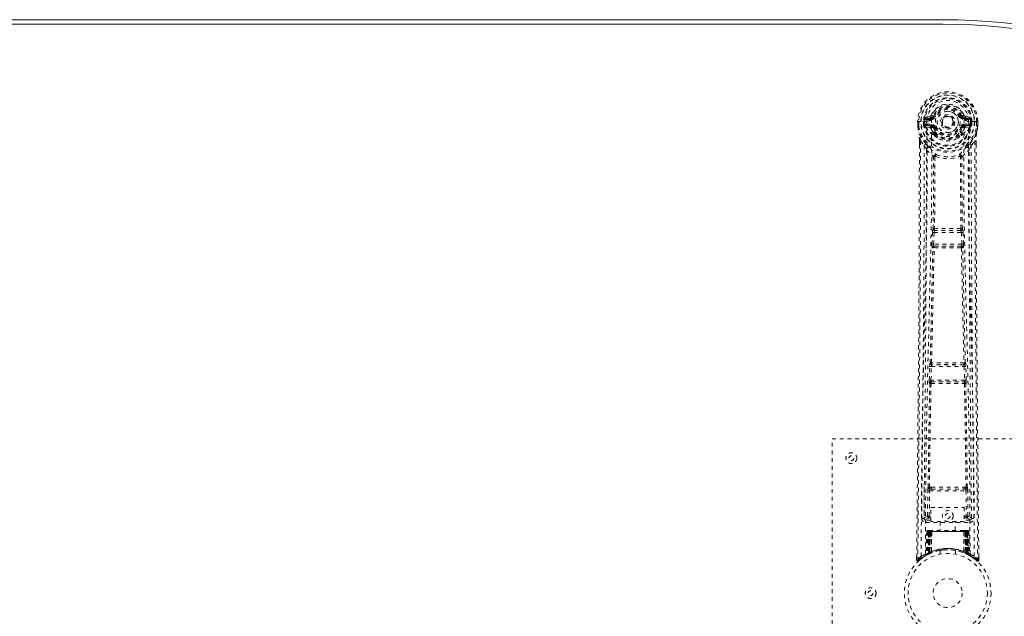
# Model space of a CAD drawing. Header units: inches. Extents: x 8.2 to 79.7, y 27.2 to 56.9.
# Tile 4 of 5: x 40.9 to 66.5, y 41.4 to 56.9. Entities that reach past the tile are written whole.
import ezdxf

# ---------------------------------------------------------------- set-up
doc = ezdxf.new("R2010")
doc.units = ezdxf.units.IN
doc.header["$MEASUREMENT"] = 0
doc.linetypes.add('SLD-Dashed', pattern=[0.075, 0.05, -0.025])
doc.linetypes.add('SLD-Solid', pattern=[0])

msp = doc.modelspace()

# ---------------------------------------------------------------- linework, layer by layer
at = {"color": 7, "linetype": 'SLD-Solid', "lineweight": 15}
for p, q in [((23.119, 56.92), (64.869, 56.92)), ((23.119, 56.802), (64.869, 56.802)), ((64.869, 56.802), (23.119, 56.802))]:
    msp.add_line(p, q, dxfattribs=at)
at = {"color": 7, "linetype": 'SLD-Dashed', "lineweight": 0}
for p, q in [((64.538, 54.42), (64.419, 54.396)), ((64.571, 54.447), (64.625, 54.424)), ((64.621, 54.416), (64.625, 54.424)), ((64.625, 54.424), (64.648, 54.415)), ((65.341, 54.415), (65.363, 54.424)), ((65.363, 54.424), (65.367, 54.416)), ((65.57, 54.396), (65.451, 54.42)), ((64.215, 54.277), (64.215, 54.16)), ((64.219, 54.277), (64.215, 54.277)), ((64.215, 54.16), (64.215, 54.155)), ((64.216, 54.277), (64.216, 54.16)), ((64.272, 54.276), (64.219, 54.277)), ((64.244, 54.275), (64.245, 54.16)), ((64.295, 54.276), (64.272, 54.276)), ((64.301, 54.276), (64.295, 54.276)), ((64.451, 54.276), (64.301, 54.276)), ((64.366, 54.203), (64.366, 54.275)), ((64.366, 54.203), (64.396, 54.204)), ((64.366, 54.203), (64.366, 54.203)), ((64.401, 54.275), (64.395, 54.275)), ((64.395, 54.275), (64.396, 54.204)), ((64.396, 54.204), (64.401, 54.185)), ((64.401, 54.197), (64.401, 54.275)), ((64.401, 54.185), (64.401, 54.197)), ((64.408, 54.16), (64.411, 54.156)), ((64.421, 54.145), (64.411, 54.156)), ((64.421, 54.145), (64.536, 54.124)), ((64.436, 54.208), (64.436, 54.178)), ((64.436, 54.208), (64.566, 54.208)), ((64.566, 54.154), (64.436, 54.178)), ((64.436, 54.178), (64.566, 54.178)), ((64.449, 54.36), (64.566, 54.381)), ((64.449, 54.36), (64.449, 54.33)), ((64.566, 54.36), (64.449, 54.36)), ((64.566, 54.33), (64.449, 54.33)), ((64.566, 54.381), (64.566, 54.36)), ((64.566, 54.33), (64.566, 54.36)), ((64.566, 54.208), (64.566, 54.178)), ((64.566, 54.154), (64.566, 54.178)), ((65.151, 54.269), (65.15, 54.254)), ((65.151, 54.278), (65.151, 54.269)), ((65.423, 54.381), (65.54, 54.36)), ((65.423, 54.381), (65.423, 54.36)), ((65.54, 54.36), (65.423, 54.36)), ((65.423, 54.33), (65.423, 54.36)), ((65.54, 54.33), (65.423, 54.33)), ((65.423, 54.208), (65.423, 54.178)), ((65.423, 54.208), (65.553, 54.208)), ((65.553, 54.178), (65.423, 54.154)), ((65.423, 54.154), (65.423, 54.178)), ((65.423, 54.178), (65.553, 54.178)), ((65.452, 54.124), (65.568, 54.145)), ((65.538, 54.276), (65.538, 54.276)), ((65.688, 54.276), (65.538, 54.276)), ((65.54, 54.33), (65.54, 54.36)), ((65.553, 54.178), (65.553, 54.208)), ((65.578, 54.156), (65.568, 54.145)), ((65.568, 54.145), (65.568, 54.145)), ((65.568, 54.145), (65.568, 54.145)), ((65.578, 54.156), (65.581, 54.16)), ((65.593, 54.204), (65.587, 54.185)), ((65.587, 54.185), (65.588, 54.197)), ((65.588, 54.275), (65.593, 54.275)), ((65.588, 54.197), (65.588, 54.275)), ((65.593, 54.204), (65.593, 54.275)), ((65.593, 54.204), (65.623, 54.203)), ((65.623, 54.275), (65.623, 54.203)), ((65.623, 54.275), (65.623, 54.275)), ((65.623, 54.203), (65.623, 54.203)), ((65.694, 54.276), (65.688, 54.276)), ((65.717, 54.276), (65.694, 54.276)), ((65.77, 54.277), (65.717, 54.276)), ((65.744, 54.16), (65.744, 54.275)), ((65.774, 54.277), (65.77, 54.277)), ((65.772, 54.16), (65.773, 54.277)), ((65.773, 54.155), (65.774, 54.16)), ((65.774, 54.277), (65.774, 54.16)), ((64.621, 54.112), (64.614, 54.124)), ((64.648, 54.124), (64.621, 54.112)), ((64.623, 53.964), (64.623, 53.986)), ((64.642, 53.919), (64.63, 53.936)), ((64.646, 53.991), (64.646, 53.969)), ((65.368, 54.112), (65.341, 54.124)), ((65.342, 53.969), (65.343, 53.991)), ((65.359, 53.936), (65.347, 53.919)), ((65.366, 53.964), (65.366, 53.986)), ((65.375, 54.124), (65.368, 54.112)), ((64.258, 53.777), (64.258, 53.675)), ((64.259, 53.777), (64.259, 53.675)), ((64.287, 53.776), (64.384, 53.661)), ((64.443, 53.548), (64.384, 53.661)), ((65.605, 53.661), (65.546, 53.548)), ((65.605, 53.661), (65.701, 53.776)), ((65.73, 53.688), (65.73, 53.777)), ((65.731, 53.777), (65.731, 53.688)), ((64.584, 51.096), (64.596, 51.404)), ((64.596, 51.404), (64.598, 51.438)), ((64.615, 51.495), (64.614, 51.494)), ((64.628, 51.094), (64.64, 51.403)), ((64.64, 51.403), (65.348, 51.403)), ((64.659, 51.448), (64.66, 51.448)), ((65.33, 51.448), (64.659, 51.448)), ((65.329, 51.448), (65.33, 51.448)), ((65.348, 51.403), (65.361, 51.094)), ((65.374, 51.494), (65.373, 51.495)), ((65.393, 51.404), (65.39, 51.438)), ((65.405, 51.096), (65.393, 51.404)), ((65.361, 51.094), (64.628, 51.094)), ((64.607, 51.002), (64.594, 51.006)), ((64.651, 51.045), (64.638, 51.049)), ((64.638, 51.049), (65.35, 51.049)), ((65.35, 51.049), (65.338, 51.045)), ((65.382, 51.002), (65.395, 51.006)), ((64.539, 48.016), (64.539, 48.016)), ((65.45, 48.016), (65.45, 48.016)), ((64.514, 47.573), (64.525, 47.926)), ((64.559, 47.572), (64.57, 47.925)), ((64.57, 47.925), (65.419, 47.925)), ((64.583, 47.97), (64.584, 47.97)), ((65.406, 47.97), (64.583, 47.97)), ((65.405, 47.97), (65.406, 47.97)), ((65.419, 47.925), (65.43, 47.572)), ((65.474, 47.573), (65.464, 47.926)), ((65.43, 47.572), (64.559, 47.572)), ((64.572, 47.525), (64.566, 47.527)), ((64.566, 47.527), (65.422, 47.527)), ((65.422, 47.527), (65.417, 47.525)), ((64.522, 47.484), (64.527, 47.481)), ((65.461, 47.481), (65.467, 47.484)), ((61.994, 38.045), (61.994, 46.045)), ((61.994, 46.045), (67.994, 46.045)), ((64.385, 44.803), (64.378, 43.989)), ((64.47, 44.042), (64.477, 44.702)), ((64.515, 44.042), (64.522, 44.702)), ((64.568, 44.793), (64.52, 44.792)), ((64.522, 44.702), (65.467, 44.702)), ((64.531, 44.746), (64.578, 44.746)), ((64.578, 44.746), (65.41, 44.746)), ((65.41, 44.746), (65.458, 44.746)), ((65.469, 44.792), (65.42, 44.793)), ((65.467, 44.702), (65.474, 44.042)), ((65.519, 44.042), (65.512, 44.702)), ((65.611, 43.989), (65.603, 44.803)), ((64.557, 44.269), (65.418, 44.269)), ((64.557, 43.903), (64.557, 44.269)), ((65.418, 44.269), (65.418, 43.903)), ((64.378, 43.989), (64.378, 43.987)), ((64.378, 43.987), (64.378, 43.978)), ((64.378, 43.985), (64.381, 43.968)), ((64.423, 43.94), (64.423, 43.879)), ((64.557, 43.94), (64.423, 43.94)), ((64.515, 43.997), (64.515, 44.042)), ((64.557, 44.042), (64.515, 44.042)), ((64.557, 43.997), (64.515, 43.997)), ((65.418, 44.042), (65.474, 44.042)), ((65.418, 43.997), (65.474, 43.997)), ((65.566, 43.94), (65.418, 43.94)), ((65.519, 44.042), (65.474, 44.042)), ((65.474, 43.997), (65.474, 44.042)), ((65.566, 43.879), (65.566, 43.94)), ((65.608, 43.968), (65.611, 43.985)), ((65.61, 43.978), (65.611, 43.987)), ((65.611, 43.987), (65.611, 43.989)), ((64.423, 43.879), (65.566, 43.879)), ((65.418, 43.903), (64.557, 43.903)), ((64.799, 43.903), (64.799, 43.67)), ((65.189, 43.67), (65.189, 43.903)), ((64.448, 43.641), (64.427, 43.036)), ((64.461, 43.641), (64.441, 43.044)), ((64.461, 43.641), (64.448, 43.641)), ((64.48, 43.641), (64.459, 43.055)), ((64.482, 43.645), (64.46, 43.051)), ((64.479, 43.67), (64.475, 43.67)), ((64.48, 43.67), (64.48, 43.67)), ((64.546, 43.641), (64.48, 43.641)), ((64.487, 43.67), (64.487, 43.668)), ((64.492, 43.67), (64.487, 43.67)), ((64.487, 43.641), (64.487, 43.084)), ((64.501, 43.67), (64.491, 43.67)), ((64.492, 43.641), (65.497, 43.641)), ((64.492, 43.087), (64.492, 43.641)), ((64.5, 43.091), (64.5, 43.641)), ((64.505, 43.67), (64.501, 43.67)), ((64.504, 43.641), (64.504, 43.093)), ((65.484, 43.641), (64.504, 43.641)), ((64.576, 43.67), (64.51, 43.67)), ((64.519, 43.641), (64.519, 43.099)), ((64.522, 43.641), (64.519, 43.641)), ((64.522, 43.641), (65.466, 43.641)), ((64.522, 43.101), (64.522, 43.641)), ((64.527, 43.09), (64.546, 43.641)), ((64.548, 43.641), (64.529, 43.09)), ((64.546, 43.641), (64.548, 43.641)), ((64.572, 43.118), (64.576, 43.643)), ((64.578, 43.641), (64.574, 43.12)), ((64.578, 43.641), (64.576, 43.643)), ((65.41, 43.67), (64.578, 43.67)), ((65.411, 43.641), (64.578, 43.641)), ((65.412, 43.643), (65.411, 43.641)), ((65.415, 43.12), (65.411, 43.641)), ((65.412, 43.643), (65.417, 43.119)), ((65.479, 43.67), (65.413, 43.67)), ((65.441, 43.641), (65.442, 43.641)), ((65.46, 43.09), (65.441, 43.641)), ((65.509, 43.641), (65.442, 43.641)), ((65.442, 43.641), (65.461, 43.09)), ((65.47, 43.641), (65.466, 43.641)), ((65.466, 43.641), (65.466, 43.101)), ((65.47, 43.099), (65.47, 43.641)), ((65.488, 43.67), (65.484, 43.67)), ((65.484, 43.093), (65.484, 43.641)), ((65.497, 43.67), (65.488, 43.67)), ((65.488, 43.641), (65.489, 43.091)), ((65.501, 43.67), (65.496, 43.67)), ((65.497, 43.641), (65.497, 43.087)), ((65.502, 43.084), (65.502, 43.641)), ((65.529, 43.051), (65.507, 43.645)), ((65.509, 43.67), (65.509, 43.67)), ((65.509, 43.641), (65.529, 43.055)), ((65.514, 43.67), (65.51, 43.67)), ((65.527, 43.641), (65.548, 43.044)), ((65.541, 43.641), (65.527, 43.641)), ((65.541, 43.641), (65.562, 43.036)), ((64.188, 42.989), (64.188, 42.904)), ((64.238, 42.881), (64.339, 42.962)), ((64.348, 42.969), (64.409, 43.006)), ((64.412, 43.011), (64.426, 43.019)), ((64.427, 43.036), (64.441, 43.044)), ((64.444, 43.029), (64.51, 43.064)), ((64.459, 43.055), (64.527, 43.09)), ((64.467, 43.061), (64.472, 43.059)), ((64.487, 43.084), (64.492, 43.087)), ((64.499, 43.058), (64.487, 43.084)), ((64.499, 43.058), (64.491, 43.054)), ((64.504, 43.061), (64.492, 43.087)), ((64.504, 43.061), (64.499, 43.058)), ((64.512, 43.065), (64.5, 43.091)), ((64.517, 43.067), (64.504, 43.093)), ((64.531, 43.073), (64.504, 43.061)), ((64.51, 43.064), (64.512, 43.064)), ((64.512, 43.065), (64.517, 43.067)), ((64.531, 43.073), (64.519, 43.099)), ((64.534, 43.075), (64.522, 43.101)), ((64.529, 43.09), (64.527, 43.09)), ((64.572, 43.118), (64.574, 43.12)), ((64.574, 43.092), (64.577, 43.093)), ((64.794, 43.153), (64.794, 43.056)), ((65.194, 43.056), (65.194, 43.153)), ((65.411, 43.093), (65.414, 43.092)), ((65.415, 43.12), (65.417, 43.119)), ((65.466, 43.101), (65.455, 43.075)), ((65.458, 43.073), (65.455, 43.075)), ((65.47, 43.099), (65.458, 43.073)), ((65.461, 43.09), (65.46, 43.09)), ((65.461, 43.09), (65.529, 43.055)), ((65.484, 43.093), (65.472, 43.067)), ((65.472, 43.067), (65.476, 43.065)), ((65.489, 43.091), (65.476, 43.065)), ((65.477, 43.064), (65.478, 43.064)), ((65.478, 43.064), (65.545, 43.029)), ((65.497, 43.087), (65.484, 43.061)), ((65.489, 43.058), (65.484, 43.061)), ((65.502, 43.084), (65.489, 43.058)), ((65.497, 43.087), (65.502, 43.084)), ((65.548, 43.044), (65.562, 43.036)), ((65.563, 43.019), (65.576, 43.011)), ((65.801, 42.904), (65.8, 42.988)), ((64.188, 42.904), (64.218, 42.903)), ((65.771, 42.903), (65.751, 42.881))]:
    msp.add_line(p, q, dxfattribs=at)
at = {"color": 7, "linetype": 'SLD-Dashed', "lineweight": 0, "flags": 128}
for points in [[(64.569, 54.306), (64.574, 54.384), (64.597, 54.459), (64.636, 54.529), (64.69, 54.59), (64.756, 54.64), (64.83, 54.676), (64.911, 54.698), (64.994, 54.706), (65.078, 54.698), (65.159, 54.676), (65.233, 54.64), (65.299, 54.59), (65.353, 54.529), (65.392, 54.459), (65.415, 54.384), (65.42, 54.306)], [(64.675, 54.403), (64.67, 54.406), (64.665, 54.408), (64.66, 54.41), (64.656, 54.411), (64.653, 54.413), (64.65, 54.414), (64.648, 54.415), (64.648, 54.415)], [(65.313, 54.403), (65.319, 54.406), (65.324, 54.408), (65.328, 54.41), (65.333, 54.411), (65.336, 54.413), (65.339, 54.414), (65.34, 54.415), (65.341, 54.415)], [(64.215, 54.277), (64.214, 54.276), (64.216, 54.276), (64.218, 54.276), (64.222, 54.276), (64.226, 54.276), (64.232, 54.276), (64.238, 54.275), (64.244, 54.275)], [(64.215, 54.16), (64.228, 54.065), (64.244, 53.989)], [(64.215, 54.155), (64.216, 54.155), (64.218, 54.156), (64.221, 54.156), (64.225, 54.157), (64.229, 54.157), (64.234, 54.158), (64.239, 54.159), (64.245, 54.16)], [(64.245, 54.16), (64.238, 54.16), (64.232, 54.16), (64.227, 54.16), (64.222, 54.16), (64.218, 54.16), (64.216, 54.16), (64.215, 54.16), (64.215, 54.16)], [(64.215, 54.155), (64.227, 54.067), (64.246, 53.979)], [(64.306, 42.998), (64.312, 44.588), (64.33, 46.177), (64.361, 47.764), (64.399, 49.346), (64.428, 50.586), (64.452, 51.822), (64.462, 53.052), (64.451, 54.276)], [(64.396, 54.204), (64.396, 54.204), (64.396, 54.204)], [(64.401, 54.197), (64.418, 54.206), (64.436, 54.208)], [(64.449, 54.33), (64.426, 54.335), (64.406, 54.348)], [(64.415, 43.053), (64.422, 44.639), (64.442, 46.224), (64.475, 47.807), (64.516, 49.385), (64.547, 50.623), (64.571, 51.856), (64.581, 53.084), (64.569, 54.306)], [(65.573, 43.053), (65.567, 44.639), (65.547, 46.224), (65.514, 47.806), (65.473, 49.385), (65.442, 50.622), (65.417, 51.856), (65.408, 53.084), (65.42, 54.306)], [(65.682, 42.998), (65.677, 44.588), (65.658, 46.177), (65.628, 47.764), (65.59, 49.346), (65.56, 50.586), (65.537, 51.822), (65.527, 53.052), (65.538, 54.276)], [(65.583, 54.348), (65.563, 54.335), (65.54, 54.33)], [(65.553, 54.208), (65.571, 54.206), (65.588, 54.197)], [(65.593, 54.275), (65.597, 54.275), (65.603, 54.275), (65.612, 54.275), (65.623, 54.275)], [(65.593, 54.204), (65.593, 54.204), (65.593, 54.204)], [(65.743, 53.979), (65.76, 54.057), (65.773, 54.155)], [(65.744, 54.275), (65.751, 54.275), (65.757, 54.276), (65.762, 54.276), (65.767, 54.276), (65.771, 54.276), (65.773, 54.276), (65.774, 54.276), (65.774, 54.277)], [(65.774, 54.16), (65.774, 54.16), (65.773, 54.16), (65.77, 54.16), (65.767, 54.16), (65.762, 54.16), (65.756, 54.16), (65.75, 54.16), (65.744, 54.16)], [(65.773, 54.155), (65.772, 54.155), (65.771, 54.156), (65.768, 54.156), (65.764, 54.157), (65.76, 54.157), (65.755, 54.158), (65.749, 54.159), (65.744, 54.16)], [(65.774, 54.16), (65.761, 54.065), (65.745, 53.989)], [(64.244, 53.989), (64.244, 53.984), (64.246, 53.979)], [(64.426, 53.7), (64.325, 53.824), (64.246, 53.979)], [(64.564, 54.102), (64.55, 54.119), (64.536, 54.124)], [(64.623, 53.986), (64.592, 54.037), (64.564, 54.102)], [(64.621, 54.112), (64.647, 54.052), (64.675, 54.004)], [(64.642, 53.919), (64.717, 53.859), (64.767, 53.833)], [(64.675, 54.135), (64.67, 54.133), (64.665, 54.131), (64.66, 54.129), (64.656, 54.127), (64.653, 54.126), (64.65, 54.125), (64.648, 54.124), (64.648, 54.124)], [(65.222, 53.833), (65.272, 53.859), (65.347, 53.919)], [(65.313, 54.135), (65.319, 54.133), (65.324, 54.131), (65.328, 54.129), (65.333, 54.127), (65.336, 54.126), (65.339, 54.125), (65.34, 54.124), (65.341, 54.124)], [(65.366, 53.986), (65.397, 54.037), (65.425, 54.102)], [(65.425, 54.102), (65.439, 54.119), (65.452, 54.124)], [(65.563, 53.7), (65.664, 53.824), (65.743, 53.979)], [(65.743, 53.979), (65.745, 53.984), (65.745, 53.989)], [(64.258, 53.675), (64.255, 51.059), (64.238, 48.343), (64.213, 45.621), (64.188, 42.904)], [(64.287, 53.776), (64.289, 52.962), (64.288, 52.113), (64.286, 51.229), (64.282, 50.427), (64.279, 49.91), (64.275, 49.368), (64.271, 48.801), (64.267, 48.238), (64.263, 47.75), (64.257, 47.103), (64.251, 46.415), (64.244, 45.686), (64.237, 45.009), (64.218, 42.903)], [(64.258, 53.777), (64.257, 53.777), (64.258, 53.777), (64.261, 53.776), (64.264, 53.776), (64.27, 53.776), (64.275, 53.776), (64.281, 53.776), (64.287, 53.776)], [(64.384, 53.661), (64.384, 52.92), (64.382, 52.148), (64.38, 51.345), (64.376, 50.579), (64.371, 49.804), (64.365, 49.028), (64.358, 48.272), (64.352, 47.547), (64.345, 46.871), (64.338, 46.114), (64.331, 45.405), (64.325, 44.708), (64.318, 43.985)], [(65.671, 43.985), (65.667, 44.361), (65.663, 44.79), (65.659, 45.26), (65.655, 45.685), (65.653, 45.907), (65.65, 46.13), (65.648, 46.353), (65.646, 46.605), (65.643, 46.86), (65.641, 47.107), (65.636, 47.611), (65.632, 48.079), (65.628, 48.511), (65.625, 48.934), (65.621, 49.424), (65.615, 50.264), (65.61, 51.113), (65.607, 51.99), (65.605, 52.844), (65.605, 53.661)], [(65.701, 53.776), (65.7, 53.038), (65.701, 52.257), (65.703, 51.434), (65.706, 50.569), (65.711, 49.772), (65.716, 48.943), (65.718, 48.752), (65.719, 48.559), (65.721, 48.365), (65.722, 48.232), (65.723, 48.102), (65.724, 47.967), (65.725, 47.826), (65.729, 47.372), (65.734, 46.867), (65.739, 46.312), (65.742, 45.961), (65.746, 45.589), (65.75, 45.186), (65.753, 44.81), (65.758, 44.32), (65.762, 43.884), (65.766, 43.502), (65.769, 43.176), (65.771, 42.904)], [(65.701, 53.776), (65.707, 53.776), (65.713, 53.776), (65.719, 53.776), (65.724, 53.776), (65.728, 53.776), (65.73, 53.777), (65.731, 53.777), (65.731, 53.777)], [(65.731, 53.688), (65.734, 51.06), (65.751, 48.341), (65.775, 45.623), (65.801, 42.904)], [(64.443, 53.548), (64.434, 50.361), (64.408, 47.174), (64.378, 43.985)], [(64.443, 53.548), (64.527, 53.45), (64.625, 53.364)], [(64.521, 53.612), (64.53, 53.604), (64.536, 53.597)], [(64.673, 53.373), (64.668, 53.382), (64.661, 53.389), (64.653, 53.392), (64.645, 53.392), (64.637, 53.389), (64.631, 53.383), (64.627, 53.374), (64.625, 53.364)], [(65.364, 53.364), (65.362, 53.374), (65.358, 53.383), (65.351, 53.389), (65.344, 53.392), (65.336, 53.392), (65.328, 53.389), (65.321, 53.382), (65.316, 53.373)], [(65.364, 53.364), (65.462, 53.45), (65.546, 53.548)], [(65.453, 53.597), (65.458, 53.603), (65.468, 53.612)], [(65.611, 43.985), (65.58, 47.174), (65.555, 50.361), (65.546, 53.548)], [(64.615, 51.495), (64.626, 52.427), (64.627, 53.355)], [(64.662, 53.362), (64.662, 52.433), (64.651, 51.5)], [(64.673, 53.373), (64.666, 53.369), (64.663, 53.366), (64.663, 53.364), (64.662, 53.362)], [(65.326, 53.362), (65.326, 53.364), (65.325, 53.366), (65.323, 53.369), (65.316, 53.373)], [(65.338, 51.5), (65.327, 52.433), (65.326, 53.362)], [(65.373, 51.495), (65.363, 52.427), (65.362, 53.355)], [(64.596, 51.404), (64.601, 51.404), (64.611, 51.404), (64.625, 51.403), (64.64, 51.403)], [(64.64, 51.403), (64.641, 51.411), (64.643, 51.42), (64.647, 51.434), (64.653, 51.444), (64.656, 51.446), (64.658, 51.447), (64.659, 51.448)], [(65.348, 51.403), (65.356, 51.403), (65.364, 51.403), (65.371, 51.404), (65.378, 51.404), (65.383, 51.404), (65.388, 51.404), (65.391, 51.404), (65.393, 51.404)], [(64.584, 51.096), (64.586, 51.096), (64.589, 51.095), (64.593, 51.095), (64.599, 51.095), (64.605, 51.095), (64.613, 51.095), (64.62, 51.094), (64.628, 51.094)], [(64.638, 51.049), (64.633, 51.053), (64.63, 51.063), (64.628, 51.077), (64.628, 51.085), (64.628, 51.094)], [(65.361, 51.094), (65.361, 51.085), (65.361, 51.077), (65.359, 51.063), (65.355, 51.053), (65.35, 51.049)], [(65.361, 51.094), (65.368, 51.094), (65.376, 51.095), (65.383, 51.095), (65.39, 51.095), (65.395, 51.095), (65.4, 51.095), (65.403, 51.096), (65.405, 51.096)], [(64.539, 48.016), (64.574, 49.511), (64.607, 51.002)], [(64.573, 48.019), (64.609, 49.515), (64.642, 51.006)], [(65.346, 51.006), (65.38, 49.515), (65.415, 48.019)], [(65.45, 48.016), (65.415, 49.511), (65.382, 51.002)], [(64.544, 47.996), (64.542, 47.999), (64.539, 48.016)], [(64.525, 47.926), (64.527, 47.96), (64.527, 47.961)], [(64.525, 47.926), (64.527, 47.926), (64.53, 47.926), (64.534, 47.926), (64.54, 47.926), (64.547, 47.925), (64.554, 47.925), (64.562, 47.925), (64.57, 47.925)], [(65.419, 47.925), (65.427, 47.925), (65.435, 47.925), (65.442, 47.925), (65.449, 47.926), (65.454, 47.926), (65.459, 47.926), (65.462, 47.926), (65.464, 47.926)], [(65.464, 47.926), (65.462, 47.96), (65.461, 47.961)], [(64.514, 47.573), (64.516, 47.573), (64.519, 47.573), (64.524, 47.573), (64.529, 47.573), (64.536, 47.573), (64.543, 47.573), (64.551, 47.572), (64.559, 47.572)], [(65.43, 47.572), (65.438, 47.572), (65.446, 47.573), (65.453, 47.573), (65.46, 47.573), (65.465, 47.573), (65.47, 47.573), (65.473, 47.573), (65.474, 47.573)], [(64.487, 44.791), (64.503, 46.137), (64.527, 47.481)], [(64.52, 44.792), (64.536, 46.138), (64.561, 47.483)], [(65.427, 47.483), (65.452, 46.138), (65.469, 44.792)], [(65.502, 44.791), (65.486, 46.137), (65.461, 47.481)], [(64.477, 44.702), (64.482, 44.702), (64.492, 44.702), (64.506, 44.702), (64.522, 44.702)], [(64.531, 44.746), (64.514, 44.75), (64.503, 44.757)], [(64.568, 44.793), (64.78, 44.793), (64.994, 44.793), (65.209, 44.793), (65.42, 44.793)], [(64.578, 44.746), (64.783, 44.746), (64.989, 44.746), (65.2, 44.746), (65.41, 44.746)], [(65.467, 44.702), (65.482, 44.702), (65.497, 44.702), (65.507, 44.702), (65.512, 44.702)], [(64.47, 44.042), (64.401, 44.014), (64.38, 43.988)], [(64.423, 43.94), (64.446, 43.968), (64.515, 43.997)], [(64.47, 44.042), (64.475, 44.042), (64.485, 44.042), (64.499, 44.042), (64.515, 44.042)], [(65.474, 43.997), (65.543, 43.968), (65.566, 43.94)], [(65.611, 43.985), (65.588, 44.014), (65.519, 44.042)], [(64.448, 43.641), (64.451, 43.641), (64.459, 43.641), (64.472, 43.641), (64.487, 43.641)], [(64.5, 43.641), (64.486, 43.641), (64.473, 43.641), (64.465, 43.641), (64.461, 43.641)], [(64.48, 43.641), (64.48, 43.641), (64.482, 43.641), (64.485, 43.641), (64.49, 43.641), (64.496, 43.641), (64.503, 43.641), (64.511, 43.641), (64.519, 43.641)], [(64.501, 43.669), (64.497, 43.669), (64.495, 43.67), (64.493, 43.67), (64.493, 43.67)], [(64.558, 43.66), (64.551, 43.651), (64.548, 43.641)], [(64.576, 43.643), (64.562, 43.657), (64.558, 43.66)], [(65.412, 43.643), (65.427, 43.657), (65.431, 43.66)], [(65.441, 43.641), (65.438, 43.651), (65.431, 43.66)], [(65.47, 43.641), (65.478, 43.641), (65.485, 43.641), (65.492, 43.641), (65.499, 43.641), (65.503, 43.641), (65.507, 43.641), (65.509, 43.641), (65.509, 43.641)], [(65.48, 43.67), (65.479, 43.67), (65.478, 43.67)], [(65.495, 43.67), (65.495, 43.67), (65.494, 43.67), (65.492, 43.669), (65.488, 43.669)], [(65.527, 43.641), (65.524, 43.641), (65.515, 43.641), (65.503, 43.641), (65.488, 43.641)], [(65.502, 43.641), (65.517, 43.641), (65.53, 43.641), (65.538, 43.641), (65.541, 43.641)], [(65.509, 43.641), (65.508, 43.648), (65.507, 43.65)], [(64.797, 43.153), (64.796, 43.153), (64.813, 43.156), (64.851, 43.161), (64.906, 43.167), (64.97, 43.17), (64.994, 43.17)], [(65.528, 43.038), (65.522, 43.042), (65.489, 43.058)], [(65.531, 43.047), (65.53, 43.053), (65.53, 43.055)], [(65.568, 43.018), (65.562, 43.029), (65.557, 43.043)], [(65.561, 43.03), (65.561, 43.036), (65.561, 43.037)], [(64.191, 42.904), (64.192, 42.896), (64.196, 42.889), (64.201, 42.882), (64.207, 42.877), (64.214, 42.874), (64.222, 42.874), (64.229, 42.876), (64.236, 42.88)], [(65.753, 42.884), (65.76, 42.88), (65.768, 42.877), (65.776, 42.877), (65.784, 42.878), (65.791, 42.882), (65.796, 42.887), (65.8, 42.894), (65.801, 42.901)], [(65.801, 42.904), (65.801, 42.904), (65.799, 42.904), (65.792, 42.903), (65.783, 42.904), (65.777, 42.904), (65.771, 42.903)]]:
    msp.add_lwpolyline(points, dxfattribs=at)
at = {"color": 7, "linetype": 'SLD-Dashed', "lineweight": 0}
for centre, radius in [((64.994, 54.269), 0.7), ((64.994, 54.269), 0.69), ((64.994, 54.269), 0.623), ((64.994, 54.269), 0.32), ((64.994, 54.269), 0.275), ((64.994, 54.269), 0.188), ((64.994, 54.269), 0.156), ((64.994, 54.269), 0.142), ((64.994, 54.269), 0.14), ((64.994, 54.269), 0.138), ((62.494, 45.545), 0.141), ((62.494, 45.545), 0.0625), ((64.994, 44.045), 0.141), ((64.994, 44.045), 0.0625), ((64.994, 42.045), 1.125), ((64.994, 42.045), 1.03), ((64.994, 42.045), 0.376), ((62.994, 42.045), 0.14), ((62.994, 42.045), 0.0625)]:
    msp.add_circle(centre, radius, dxfattribs=at)
at = {"color": 7, "linetype": 'SLD-Solid', "lineweight": 15}
for radius in [14.875, 14.757, 14.757]:
    msp.add_arc((64.869, 42.045), radius, 270, 90, dxfattribs=at)
at = {"color": 7, "linetype": 'SLD-Dashed', "lineweight": 0}
for centre, radius, start, end in [((64.994, 54.269), 0.78, 0, 179.4852), ((64.994, 54.269), 0.78, 0.5288, 179.4712), ((64.994, 54.269), 0.75, 0.4562, 179.5438), ((64.994, 54.269), 0.629, 0.5445, 179.4555), ((64.994, 54.269), 0.599, 0.5443, 179.4557), ((64.994, 54.282), 0.543, 359.366, 180.634), ((64.994, 54.269), 0.459, 22.774, 157.226), ((64.994, 54.269), 0.4, 22.774, 157.226), ((64.566, 54.411), 0.0301, 162.349, 268.5796), ((64.529, 54.465), 0.0455, 281.3452, 337.4778), ((64.56, 54.452), 0.0715, 274.7874, 329.7527), ((64.566, 54.449), 0.089, 270, 337.226), ((64.566, 54.449), 0.119, 270.0006, 337.2261), ((64.994, 54.269), 0.376, 22.774, 157.226), ((64.994, 54.269), 0.346, 22.7737, 157.2263), ((64.994, 54.269), 0.275, 89.0534, 269.0534), ((64.994, 54.269), 0.275, 269.0535, 89.0533), ((65.423, 54.449), 0.119, 202.775, 269.9994), ((65.423, 54.449), 0.089, 202.774, 270), ((64.847, 55.731), 1.405, 291.5645, 293.9841), ((65.429, 54.452), 0.0714, 210.3153, 265.2477), ((65.46, 54.465), 0.0455, 202.532, 258.645), ((65.422, 54.411), 0.0301, 271.4541, 17.6173), ((64.245, 54.16), 0.03, 180.2178, 185.2738), ((64.994, 54.269), 0.787, 188.3239, 351.6761), ((64.994, 54.269), 0.758, 188.3239, 351.6761), ((64.389, 55.148), 0.873, 268.4834, 270.4278), ((64.994, 54.269), 0.632, 186.0642, 353.9358), ((64.994, 54.269), 0.602, 186.2697, 353.7303), ((64.994, 54.269), 0.593, 172.3909, 179.4476), ((64.485, 54.193), 0.0843, 185.4015, 202.6141), ((64.61, 54.32), 0.206, 158.3424, 172.3419), ((64.436, 54.148), 0.0306, 89.0451, 156.1656), ((64.862, 54.364), 0.497, 204.8136, 243.6311), ((64.448, 54.39), 0.0299, 167.8899, 271.9542), ((64.801, 54.365), 0.439, 210.0687, 246.0866), ((64.568, 54.064), 0.242, 89.7353, 118.8253), ((64.566, 54.124), 0.0299, 91.0481, 179.0022), ((64.566, 54.089), 0.119, 22.7727, 89.9997), ((64.566, 54.089), 0.089, 22.774, 90), ((64.564, 54.097), 0.0567, 28.2351, 87.9712), ((65.423, 54.089), 0.119, 90.0003, 157.2261), ((65.423, 54.089), 0.089, 90, 157.226), ((65.131, 54.36), 0.491, 296.1266, 335.5131), ((65.187, 54.366), 0.44, 293.9343, 329.9021), ((65.425, 54.097), 0.0565, 91.9605, 151.5628), ((65.419, 54.057), 0.249, 61.7055, 89.8617), ((65.423, 54.124), 0.0299, 1.0002, 88.9494), ((65.541, 54.39), 0.0299, 268.0482, 12.1078), ((65.553, 54.148), 0.0306, 23.8344, 90.9549), ((65.378, 54.32), 0.206, 7.6591, 21.6573), ((65.473, 54.2), 0.115, 339.6899, 352.2944), ((64.994, 54.269), 0.593, 0.5524, 7.6091), ((63.056, 53.805), 1.202, 358.6566, 8.8135), ((60.669, 53.137), 3.675, 10.0107, 13.239), ((64.594, 54.096), 0.031, 31.5895, 170.0544), ((64.653, 53.983), 0.0305, 43.9323, 174.3697), ((64.645, 53.941), 0.0505, 88.2653, 115.7559), ((64.645, 53.918), 0.0506, 88.257, 115.6758), ((64.667, 53.96), 0.0444, 175.0195, 212.6914), ((64.682, 53.913), 0.0404, 127.2266, 172.6963), ((64.674, 53.967), 0.0371, 89.2744, 139.831), ((64.994, 54.281), 0.453, 219.7485, 320.2509), ((64.679, 53.97), 0.0326, 181.6472, 227.8224), ((64.994, 54.269), 0.376, 202.774, 337.226), ((64.994, 54.307), 0.494, 226.9723, 313.0277), ((64.994, 54.269), 0.346, 202.7741, 337.2259), ((64.994, 54.263), 0.411, 219.0117, 320.9883), ((64.994, 54.269), 0.157, 245.1542, 290.0596), ((64.929, 54.265), 0.465, 325.8376, 340.7948), ((65.336, 53.983), 0.0305, 5.6328, 136.0676), ((65.314, 53.967), 0.0371, 40.1675, 90.7275), ((65.31, 53.97), 0.0326, 312.162, 358.3588), ((65.307, 53.913), 0.0404, 7.2973, 52.7895), ((65.344, 53.918), 0.0506, 64.3242, 91.743), ((65.344, 53.941), 0.0504, 64.2216, 91.7595), ((65.322, 53.96), 0.0444, 327.3963, 5.0007), ((65.395, 54.096), 0.031, 10.1665, 148.1958), ((69.323, 53.136), 3.678, 166.7631, 169.9885), ((66.933, 53.805), 1.202, 171.1863, 181.3423), ((64.845, 53.213), 0.643, 130.7377, 135.9146), ((65.97, 55.276), 2.206, 225.5693, 228.9399), ((64.994, 54.251), 0.476, 241.472, 298.5271), ((64.019, 55.275), 2.205, 311.059, 314.431), ((65.143, 53.213), 0.644, 44.0876, 49.2599), ((64.504, 53.546), 0.0608, 58.0322, 177.6164), ((65.263, 54.107), 0.887, 215.0289, 230.8692), ((64.685, 53.36), 0.0608, 73.4562, 176.3311), ((64.749, 53.355), 0.0786, 126.2613, 166.6731), ((64.994, 54.21), 0.844, 249.7728, 290.2274), ((64.726, 54.107), 0.888, 309.1311, 324.9704), ((65.304, 53.36), 0.0608, 3.6675, 106.5436), ((65.24, 53.355), 0.0786, 13.3285, 53.7371), ((65.485, 53.546), 0.0608, 2.3835, 121.9701), ((64.612, 53.356), 0.0143, 356.6526, 32.4694), ((64.659, 53.283), 0.0794, 87.4895, 113.9506), ((64.994, 54.283), 0.965, 250.5268, 289.4742), ((65.33, 53.283), 0.0795, 66.0515, 92.5084), ((65.376, 53.356), 0.0143, 147.5487, 183.3588), ((64.692, 51.442), 0.0933, 145.8689, 182.4647), ((64.659, 51.493), 0.0451, 177.8589, 268.9567), ((64.645, 51.411), 0.0889, 86.1784, 109.6234), ((64.66, 51.493), 0.0451, 177.8507, 268.9518), ((64.737, 51.487), 0.0873, 171.8087, 206.8076), ((64.994, 18.777), 32.724, 89.399, 90.601), ((64.994, 18.08), 33.37, 89.4251, 90.5749), ((65.251, 51.487), 0.0873, 333.1898, 8.1889), ((65.328, 51.493), 0.0451, 271.0475, 2.1471), ((65.329, 51.493), 0.0451, 271.0433, 2.1411), ((65.29, 51.405), 0.0588, 357.8389, 46.6331), ((65.344, 51.412), 0.0879, 70.2427, 93.9554), ((65.297, 51.442), 0.0933, 357.5411, 34.1259), ((64.747, 51.069), 0.165, 170.5886, 202.3717), ((65.242, 51.069), 0.165, 337.6311, 9.4086), ((64.639, 51.004), 0.0451, 90.8625, 177.5139), ((64.652, 51), 0.0451, 90.8935, 177.3998), ((64.636, 50.915), 0.0919, 86.0254, 108.5425), ((64.703, 51.013), 0.0607, 148.3001, 186.2229), ((64.994, 88.033), 37.028, 269.4553, 270.5445), ((64.994, 83.924), 32.881, 269.4018, 270.5982), ((65.337, 51), 0.0451, 2.6012, 89.1055), ((65.285, 51.013), 0.0612, 353.9376, 31.5393), ((65.353, 50.915), 0.092, 71.4703, 93.9855), ((65.35, 51.004), 0.0451, 2.4891, 89.1344), ((64.645, 47.965), 0.118, 154.6457, 182.0125), ((64.566, 47.894), 0.125, 86.4427, 102.2385), ((64.584, 48.015), 0.0451, 178.3734, 269.3692), ((64.642, 48.008), 0.0697, 170.9136, 213.0677), ((64.994, 14.447), 33.574, 89.2814, 90.7187), ((65.347, 48.008), 0.0697, 326.9323, 9.0864), ((65.405, 48.015), 0.0451, 270.6353, 1.6281), ((65.405, 48.015), 0.0451, 270.6325, 1.6249), ((65.423, 47.896), 0.123, 77.6586, 93.6601), ((65.344, 47.966), 0.118, 357.9942, 25.3586), ((64.584, 48.013), 0.0433, 202.774, 270.2246), ((64.632, 47.931), 0.0626, 141.5527, 185.5105), ((64.994, 14.621), 33.351, 89.2944, 90.7056), ((65.357, 47.931), 0.0626, 354.4866, 38.4557), ((64.734, 47.546), 0.222, 172.8805, 196.3582), ((64.567, 47.482), 0.0451, 90.5581, 178.0574), ((64.573, 47.479), 0.0451, 90.5768, 178.0313), ((64.618, 47.558), 0.0601, 166.908, 211.3951), ((64.618, 47.491), 0.0567, 143.38, 187.5221), ((64.994, 80.557), 33.035, 269.2677, 270.7323), ((65.416, 47.479), 0.0451, 1.9707, 89.4221), ((65.371, 47.491), 0.057, 352.6151, 36.4832), ((65.371, 47.558), 0.0601, 328.6017, 13.101), ((65.422, 47.482), 0.0451, 1.9426, 89.4419), ((65.254, 47.546), 0.222, 343.6426, 7.1187), ((64.554, 47.347), 0.136, 86.7431, 101.1086), ((64.994, 83.612), 36.131, 269.3135, 270.6866), ((65.435, 47.348), 0.136, 78.8614, 93.283), ((64.766, 44.716), 0.289, 164.9759, 182.6522), ((64.513, 44.534), 0.258, 88.4498, 95.7704), ((64.525, 44.789), 0.0384, 177.083, 235.3633), ((64.595, 44.786), 0.0756, 175.3489, 211.8378), ((64.599, 44.709), 0.0773, 151.6295, 185.4587), ((64.633, 44.782), 0.0652, 170.5376, 213.5539), ((65.356, 44.782), 0.0652, 326.427, 9.4455), ((65.394, 44.786), 0.0751, 328.012, 4.8), ((65.456, 44.791), 0.0456, 271.9254, 359.0018), ((65.39, 44.709), 0.0772, 354.5339, 28.3887), ((65.476, 44.534), 0.258, 84.2209, 91.5582), ((65.223, 44.716), 0.289, 357.3517, 15.0233), ((64.36, 46.847), 2.862, 269.1592, 270.3602), ((64.423, 43.984), 0.105, 179.3623, 270.0845), ((64.423, 43.985), 0.045, 202.0146, 269.9764), ((64.515, 44.042), 0.0451, 179.6181, 269.5736), ((65.474, 44.042), 0.0451, 270.4282, 0.3556), ((65.566, 43.984), 0.105, 269.9129, 0.6403), ((65.566, 43.985), 0.045, 270.0205, 337.9915), ((65.629, 46.855), 2.87, 269.642, 270.8398), ((64.478, 43.64), 0.03, 90.004, 178.0069), ((64.479, 43.64), 0.0305, 110.7144, 177.6466), ((64.491, 43.64), 0.03, 113.5074, 178.0138), ((64.492, 43.639), 0.0315, 89.3106, 122.3669), ((64.514, 43.635), 0.0353, 81.8084, 170.6823), ((64.51, 43.64), 0.03, 90.0637, 178.0684), ((64.509, 43.786), 0.119, 255.8957, 259.5612), ((64.902, 43.648), 0.41, 176.9415, 180.9876), ((65.362, 43.645), 0.862, 178.4317, 180.2122), ((64.929, 43.648), 0.425, 177.0449, 180.9492), ((64.961, 43.648), 0.442, 177.1611, 180.9166), ((64.965, 43.649), 0.443, 177.1738, 180.9224), ((64.576, 43.64), 0.0299, 90.1865, 178.2023), ((64.579, 43.644), 0.0266, 90.7976, 141.4479), ((65.41, 43.644), 0.0265, 38.3604, 89.3883), ((65.412, 43.64), 0.0299, 1.7952, 89.8161), ((65.025, 43.648), 0.442, 359.0834, 2.8389), ((65.027, 43.648), 0.443, 359.088, 2.8343), ((65.479, 43.64), 0.03, 1.9316, 89.9363), ((65.063, 43.648), 0.422, 359.0352, 2.9707), ((65.063, 43.648), 0.425, 359.0508, 2.9551), ((65.086, 43.648), 0.411, 359.0112, 3.0504), ((65.497, 43.639), 0.0315, 57.9491, 90.6865), ((65.482, 43.78), 0.113, 280.0691, 284.007), ((64.662, 43.644), 0.84, 359.7896, 1.6167), ((65.497, 43.64), 0.03, 1.9885, 66.5606), ((65.511, 43.64), 0.03, 1.9931, 89.996), ((65.51, 43.64), 0.0305, 2.366, 69.3678), ((64.994, 42.045), 1.158, 47.8714, 132.1368), ((64.994, 42.013), 1.19, 60.88, 119.12), ((64.994, 42.045), 1.127, 60.4733, 119.5267), ((64.994, 42.046), 1.155, 64.2141, 115.7859), ((64.994, 42.046), 1.155, 64.9105, 115.0895), ((64.994, 42.047), 1.155, 65.8865, 114.1135), ((64.994, 42.082), 1.12, 67.9255, 112.0745), ((64.992, 42.007), 1.205, 124.675, 131.8773), ((64.99, 42.051), 1.12, 124.6369, 132.1035), ((64.98, 41.812), 1.364, 114.449, 119.585), ((64.336, 42.998), 0.03, 180.257, 304.0788), ((64.994, 42.045), 1.127, 119.5267, 124.6578), ((64.397, 43.037), 0.03, 301.0755, 358.0214), ((64.456, 43.066), 0.0429, 197.0211, 245.8155), ((64.411, 43.045), 0.0299, 300.295, 358.0952), ((64.859, 42.279), 0.858, 118.811, 120.3293), ((64.988, 42.406), 0.844, 126.4937, 131.7198), ((64.968, 42.436), 0.805, 125.5266, 130.9292), ((64.444, 43.186), 0.137, 269.409, 293.5131), ((64.429, 43.055), 0.0299, 299.255, 358.1892), ((64.974, 42.434), 0.807, 124.3643, 129.6531), ((64.475, 43.167), 0.109, 271.2445, 300.4844), ((64.498, 43.09), 0.0297, 295.5285, 358.5266), ((64.499, 43.091), 0.0297, 295.4475, 358.5195), ((64.887, 42.277), 0.872, 113.5623, 115.4794), ((64.951, 42.493), 0.732, 121.2375, 125.2477), ((64.545, 43.102), 0.031, 340.2181, 31.692), ((64.544, 43.102), 0.0345, 344.838, 31.0383), ((65.445, 43.102), 0.0345, 148.9614, 195.1621), ((65.444, 43.102), 0.0311, 148.3268, 199.6445), ((65.038, 42.493), 0.732, 54.754, 58.7694), ((64.992, 42.041), 1.133, 60.7923, 65.6973), ((65.49, 43.091), 0.0297, 181.4763, 244.5494), ((65.491, 43.09), 0.0297, 181.4882, 244.4712), ((65.015, 42.433), 0.807, 50.3483, 55.6342), ((65.019, 42.434), 0.807, 49.0804, 54.4637), ((64.984, 42.023), 1.154, 59.9253, 63.957), ((65.005, 42.411), 0.837, 48.2565, 53.5279), ((65.077, 42.19), 0.961, 59.622, 62.5193), ((65.559, 43.055), 0.0299, 181.8055, 240.7503), ((65.56, 43.055), 0.03, 196.8601, 241.2574), ((65.578, 43.045), 0.0299, 181.9081, 239.6937), ((65.532, 43.066), 0.0429, 294.1726, 342.988), ((64.994, 42.045), 1.128, 55.3431, 60.4739), ((65.611, 43.073), 0.0707, 211.4554, 238.8964), ((64.988, 42.035), 1.14, 58.9341, 59.8042), ((65.592, 43.037), 0.03, 181.9858, 238.9254), ((65.009, 41.811), 1.364, 60.4164, 65.5495), ((65.652, 42.998), 0.03, 235.9275, 359.7367), ((64.999, 42.051), 1.12, 47.8955, 55.3621), ((65, 42.011), 1.2, 48.104, 55.3369), ((64.218, 42.903), 0.03, 179.4672, 312.1542), ((64.274, 42.934), 0.0643, 208.7253, 235.6829), ((65.771, 42.903), 0.03, 227.8469, 0.5318)]:
    msp.add_arc(centre, radius, start, end, dxfattribs=at)

doc.saveas('drawing.dxf')
